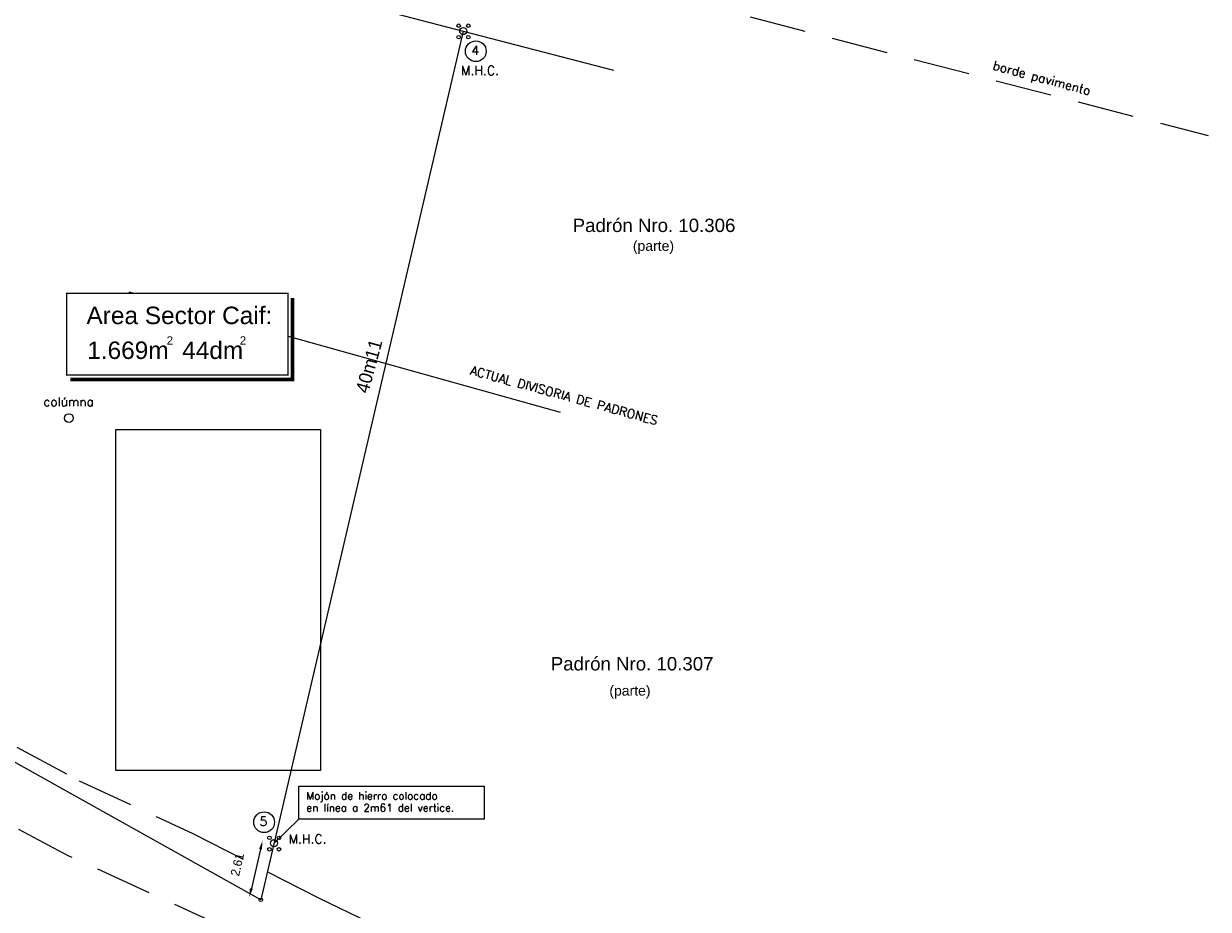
# Model space of a CAD drawing. Header units: millimetres. Extents: x 1779 to 9185, y -16436 to 1124.
# Tile 5 of 21: x 1862 to 1915, y 1014 to 1054. Entities that reach past the tile are written whole.
import ezdxf

# ---------------------------------------------------------------- set-up
doc = ezdxf.new("R2010")
doc.units = ezdxf.units.MM
doc.header["$LTSCALE"] = 4
doc.linetypes.add('HIDDEN', pattern=[9.525, 6.35, -3.175])
for name, color, linetype in [('- 2 planimetria', 7, 'Continuous'), ('- 2 rotulo margenes', 7, 'Continuous'), ('- planimetria', 7, 'Continuous'), ('FOTOS amojonamiento', 7, 'Continuous'), ('planimetria', 7, 'Continuous')]:
    doc.layers.add(name, color=color, linetype=linetype)
doc.styles.add('L4', font='ROMANS.SHX', dxfattribs={"height": 0.4})
doc.styles.add('SOLARES', font='arial.ttf', dxfattribs={"height": 1.5})
picture_1 = doc.add_image_def('image4.jpg', size_in_pixel=(1960, 3264))

# ---------------------------------------------------------------- blocks, each defined once
blk = doc.blocks.new('MHC')
at = {"layer": '- 2 planimetria', "color": 2}
for centre, radius in [((-0.51, 0.6), 0.198), ((0, 0), 0.397), ((0.56, 0.6), 0.198), ((-0.51, -0.67), 0.198), ((0.56, -0.67), 0.198)]:
    blk.add_circle(centre, radius, dxfattribs=at)

msp = doc.modelspace()

# ---------------------------------------------------------------- linework, layer by layer
at = {"layer": '- 2 planimetria', "color": 2}
msp.add_ellipse((1872.458, 1014.197), major_axis=(0.0568, 0.0568), ratio=1, start_param=5.497787, end_param=11.780972, dxfattribs=at)
at = {"layer": '- 2 rotulo margenes', "color": 2}
msp.add_line((1874.17, 1017.818), (1873.051, 1016.741), dxfattribs=at)
at = {"layer": '- 2 rotulo margenes', "const_width": 0.06}
msp.add_lwpolyline([(1863.723, 1037.794), (1873.686, 1037.794), (1873.686, 1041.471), (1863.723, 1041.471)], close=True, dxfattribs=at)
at = {"layer": '- 2 rotulo margenes', "const_width": 0.167}
msp.add_lwpolyline([(1863.895, 1037.598), (1873.882, 1037.598), (1873.882, 1041.264)], dxfattribs=at)
at = {"layer": '- 2 rotulo margenes', "color": 2}
msp.add_lwpolyline([(1874.17, 1019.306), (1882.491, 1019.306), (1882.491, 1017.818), (1874.17, 1017.818)], close=True, dxfattribs=at)
for centre in [(1882.122, 1052.35), (1872.606, 1017.687)]:
    msp.add_circle(centre, 0.467, dxfattribs=at)
at = {"layer": '- planimetria'}
msp.add_line((1881.558, 1053.257), (1888.308, 1051.5), dxfattribs=at)
at = {"layer": '- planimetria', "color": 252, "linetype": 'HIDDEN', "ltscale": 0.5}
for p, q in [((1829.83, 1051.785), (1866.752, 1041.471)), ((1873.686, 1039.534), (1890.458, 1034.85))]:
    msp.add_line(p, q, dxfattribs=at)
at = {"layer": '- planimetria', "color": 2}
msp.add_line((1872.443, 1016.472), (1872.032, 1014.707), dxfattribs=at)
at = {"layer": '- planimetria'}
msp.add_circle((1863.829, 1035.855), 0.2, dxfattribs=at)
at = {"layer": '- planimetria', "color": 2}
for points in [[(1872.378, 1016.487), (1872.508, 1016.457), (1872.534, 1016.862)], [(1871.967, 1014.722), (1872.097, 1014.692), (1871.941, 1014.318)]]:
    msp.add_solid(points, dxfattribs=at)
at = {"color": 1}
msp.add_lwpolyline([(1827.099, 1039.549), (1832.389, 1062.429), (1836.711, 1064.932), (1881.558, 1053.257), (1872.458, 1014.197)], close=True, dxfattribs=at)
at = {"layer": 'planimetria', "color": 252, "linetype": 'HIDDEN', "ltscale": 0.1}
msp.add_lwpolyline([(1818.983, 1024.311), (1829.304, 1068.656, -0.421515), (1831.753, 1070.139), (1915.049, 1048.556)], format="xyb", dxfattribs=at)
for points in [[(1830.435, 1036.84), (1835.902, 1032.999), (1843.177, 1030.373), (1849.879, 1027.067), (1858.137, 1022.878), (1864.297, 1019.551), (1869.401, 1017.181), (1875.056, 1014.288), (1880.662, 1011.551), (1886.608, 1008.371), (1890.844, 1006.193)], [(1893.846, 1000.975), (1885.394, 1005.721), (1878.2, 1009.43), (1870.901, 1012.929), (1863.822, 1016.168), (1857.08, 1019.761), (1852.237, 1022.157), (1845.576, 1025.181), (1829.64, 1032.588)]]:
    msp.add_lwpolyline(points, dxfattribs=at)

# ---------------------------------------------------------------- block references
at = {"layer": '- 2 rotulo margenes', "xscale": 0.4050000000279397, "yscale": 0.4050000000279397, "zscale": 0.4050000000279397}
for p in [(1881.558, 1053.257), (1873.051, 1016.741)]:
    msp.add_blockref('MHC', p, dxfattribs=at)

# ---------------------------------------------------------------- texts
at = {"layer": '- 2 rotulo margenes', "color": 2}
for s, height, style, p in [('4', 0.41, 'L4', (1881.919, 1052.188, 3.027)), ('M.H.C.', 0.4099, 'L4', (1881.459, 1051.281, 3.027)), ('2', 0.373, 'SOLARES', (1868.225, 1039.16)), ('2', 0.373, 'SOLARES', (1871.51, 1039.16)), ('Mojón de hierro colocado ', 0.34, 'L4', (1874.505, 1018.706, 3.027)), ('en línea a 2m61 del vertice. ', 0.34, 'L4', (1874.505, 1018.169, 3.027)), ('5', 0.41, 'L4', (1872.397, 1017.525, 3.027)), ('M.H.C.', 0.4099, 'L4', (1873.709, 1016.73, 3.027))]:
    msp.add_text(s, height=height, dxfattribs=dict(at, style=style)).set_placement(p)
at = {"layer": '- 2 rotulo margenes', "color": 7, "style": 'SOLARES'}
for s, height, p in [('Padrón Nro. 10.306', 0.6, (1886.476, 1044.223)), ('(parte)', 0.45, (1889.182, 1043.377)), ('Padrón Nro. 10.307', 0.6, (1885.491, 1024.512)), ('(parte)', 0.45, (1888.125, 1023.38))]:
    msp.add_text(s, height=height, dxfattribs=at).set_placement(p)
at = {"layer": '- 2 rotulo margenes', "color": 7, "char_height": 0.78517, "width": 18.1, "attachment_point": 1, "style": 'SOLARES'}
for s, insert in [('Area Sector Caif:', (1864.621, 1040.868)), ('1.669m  44dm', (1864.654, 1039.3))]:
    msp.add_mtext(s, dxfattribs=dict(at, insert=insert))
at = {"layer": '- planimetria', "color": 2, "insert": (1871.402, 1015.785), "char_height": 0.4, "attachment_point": 5, "rotation": 76.8858}
msp.add_mtext('2.61', dxfattribs=at)
at = {"color": 1, "insert": (1876.705, 1037.091), "char_height": 0.6, "attachment_point": 1, "rotation": 74.7067}
msp.add_mtext_dynamic_manual_height_columns('40m11', width=1.16428, gutter_width=12.5, heights=[0], dxfattribs=at)
at = {"layer": 'planimetria', "color": 252, "style": 'L4'}
for s, rotation, p in [('borde pavimento', 345, (1905.332, 1051.537, -2.5)), ('ACTUAL DIVISORIA DE PADRONES', 344.7526, (1881.835, 1037.828, -2.5))]:
    msp.add_text(s, height=0.4, rotation=rotation, dxfattribs=at).set_placement(p)
at = {"layer": 'planimetria', "color": 7, "style": 'L4'}
msp.add_text('colúmna', height=0.4, dxfattribs=at).set_placement((1862.687, 1036.39, -2.5))

# ---------------------------------------------------------------- pictures from other files: only their frames are drawn
at = {"layer": 'FOTOS amojonamiento'}
image = msp.add_image(picture_1, insert=(1865.942, 1020.018), size_in_units=(9.202, 15.325), dxfattribs=at)
image.dxf.flags = 7

doc.saveas('drawing.dxf')
